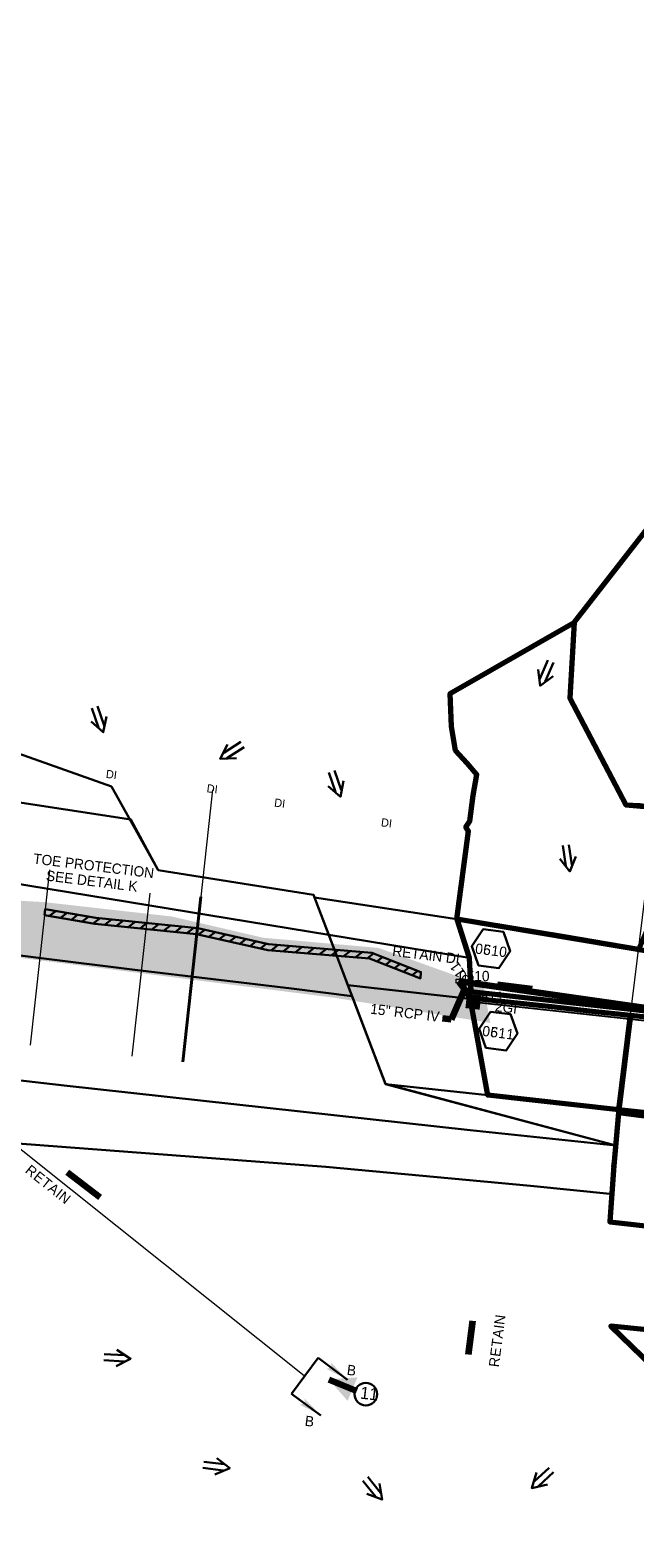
# Model space of a CAD drawing. Extents: x 1160024 to 2574774, y 200346 to 1150377.
# Tile 19 of 118: x 2481835 to 2482131, y 365858 to 366595. Entities that reach past the tile are written whole.
import ezdxf
from ezdxf.enums import TextEntityAlignment as Align

# ---------------------------------------------------------------- set-up
doc = ezdxf.new("R2010")
doc.units = 0
doc.header["$MEASUREMENT"] = 0
for name, pattern in [('DGN Style 2', [29.296317, 17.57779, -11.718527]), ('DGN Style 3', [41.014844, 29.296317, -11.718527]), ('DGN Style 6', [55.721595, 0.029296, -11.718527, 20.507422, -11.718527, 0.029296, -11.718527])]:
    doc.linetypes.add(name, pattern=pattern)
for name, color, linetype, lineweight in [('Exist Drainage Structure Drop Inlet CELL', 1, 'DGN Style 3', 0), ('Exist Plan Preparation Drainage Arrows Symbol CELL', 5, 'Continuous', 30), ('Exist Plan Preparation Drainage Notes Label', 31, 'Continuous', 30), ('Exist Plan Preparation Watershed Blue', 5, 'Continuous', 30), ('Exist Structure Minor Pipes RCP 15 Inch Text', 30, 'Continuous', 13), ('Exist Structure Minor Pipes RCP 24 Inch', 30, 'Continuous', 0), ('Prop Drainage Structure Box Number Symbol CELL', 9, 'Continuous', 30), ('Prop Drainage Structure Drop Inlet Grate 2 Narrow Slots and Flat Grates 840 29 Label', 9, 'Continuous', 30), ('Prop Drainage Structure Drop Inlet Grate 2 Wide Slots and Flat Grates 840 20 CELL', 7, 'Continuous', 30), ('Prop Drainage Structure Pipe CAP 15in', 9, 'Continuous', 211), ('Prop Drainage Structure Pipe RCP 15in Class III', 9, 'Continuous', 211), ('Prop Drainage Structure Pipe RCP 15in Class III Label', 9, 'Continuous', 30), ('Prop Drainage Structure Pipe Removal Label', 9, 'Continuous', 30), ('Prop Drainage Structure Plot Symbol 20 Scale CELL', 9, 'DGN Style 2', 13), ('Prop Drainage Structure Plot Symbol 50 Scale CELL', 9, 'DGN Style 2', 13), ('Prop Drainage Structure Retain Label', 9, 'Continuous', 30), ('Prop Erosion Rip Rap Class A', 9, 'Continuous', 0), ('Prop Plan Preparation Watershed Pre Construction', 131, 'Continuous', 30), ('Prop Vertical Profile Ditch Grade Median Label', 5, 'Continuous', 40)]:
    doc.layers.add(name, color=color, linetype=linetype, lineweight=lineweight)
for name, color, linetype, lineweight, plot in [('Scratch_Level_5', 6, 'Continuous', 0, False), ('Scratch_Level_6', 30, 'Continuous', 0, False), ('Scratch_Level_7', 9, 'Continuous', 0, False), ('Scratch_Level_8', 171, 'Continuous', 0, False), ('Scratch_Level_9', 9, 'Continuous', 0, False)]:
    doc.layers.add(name, color=color, linetype=linetype, lineweight=lineweight, plot=plot)
doc.styles.add('Style-font000', font='font000.shx')
doc.styles.add('Style-font001', font='font001.shx')
doc.styles.add('Style-font041', font='font041.shx')
doc.styles.add('Style-GEOMETRICFUTURA_211_M_L', font='GEOMETRICFUTURA_211_M_L.shx')
doc.dimstyles.new('erosion_control', dxfattribs={"dimtxt": 4.99999, "dimasz": 9.99998, "dimexe": 2.499995, "dimexo": 2.499995, "dimgap": 2.499995, "dimtad": 0, "dimtih": 1, "dimtoh": 1, "dimzin": 3, "dimdsep": 46, "dimtxsty": 'Style-GEOMETRICFUTURA_211_M_L', "dimcen": 0.09, "dimaunit": 1, "dimadec": 4, "dimazin": 3, "dimtfac": 1, "dimtofl": 0, "dimtmove": 0, "dimatfit": 1, "dimfxl": 1, "dimtzin": 3, "dimlwd": 106, "dimarcsym": 0})

# ---------------------------------------------------------------- blocks, each defined once
blk = doc.blocks.new('PROP TERMINATOR ARROW_60')
at = {"layer": 'Exist Plan Preparation Drainage Notes Label'}
blk.add_solid([(-5.71, 0.95), (0, 0), (-5, 0), (-5.71, -0.95)], dxfattribs=at)
blk = doc.blocks.new('PROP TERMINATOR ARROW_61')
at = {"layer": 'Exist Plan Preparation Drainage Notes Label', "extrusion": (0, 0, -1)}
blk.add_solid([(5.71, 0.95), (0, 0), (5, 0), (5.71, -0.95)], dxfattribs=at)
blk = doc.blocks.new('*U171')
at = {"layer": 'Exist Plan Preparation Drainage Notes Label'}
for p, q in [((-5.04, 13.17), (-11.91, -7.54)), ((11.91, 7.54), (-5.04, 13.17)), ((5.04, -13.17), (-11.91, -7.54))]:
    blk.add_line(p, q, dxfattribs=at)
at = {"layer": 'Exist Plan Preparation Drainage Notes Label', "xscale": 2, "yscale": 2, "zscale": 2, "rotation": 341.6388098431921}
for name, p in [('PROP TERMINATOR ARROW_61', (11.91, 7.54)), ('PROP TERMINATOR ARROW_60', (5.04, -13.17))]:
    blk.add_blockref(name, p, dxfattribs=at)
blk = doc.blocks.new('EXIST DRAINAGE STRUCTURE DROP INLET_4')
at = {"layer": 'Exist Drainage Structure Drop Inlet CELL', "color": 1, "flags": 128}
blk.add_lwpolyline([(-1.5, 1), (1.5, 1), (1.5, -1), (-1.5, -1), (-1.5, 1)], dxfattribs=at)
blk = doc.blocks.new('PROP DRAINAGE STRUCTURE DROP INLET GRATE 2 WIDE SLOTS AND FLAT GRATES 840 20_1')
at = {"layer": 'Prop Drainage Structure Drop Inlet Grate 2 Wide Slots and Flat Grates 840 20 CELL', "flags": 128}
for points in [[(-2, 1.17), (2, 1.17), (2, -1.17), (-2, -1.17), (-2, 1.17), (-2, 1.17)], [(-1.94, 1.1), (1.94, 1.1), (1.94, -1.1), (-1.94, -1.1), (-1.94, 1.1)], [(-1.93, 1.09), (-0.01, 1.09), (-0.01, -1.09), (-1.93, -1.09), (-1.93, 1.09)], [(-1.84, 0.91), (-1.01, 0.91), (-1.01, 0.64), (-1.84, 0.64), (-1.84, 0.91)], [(-1.84, 0.52), (-1.01, 0.52), (-1.01, 0.25), (-1.84, 0.25), (-1.84, 0.52)], [(-1.84, 0.14), (-1.01, 0.14), (-1.01, -0.14), (-1.84, -0.14), (-1.84, 0.14)], [(-0.93, 0.91), (-0.09, 0.91), (-0.09, 0.64), (-0.93, 0.64), (-0.93, 0.91)], [(-0.93, 0.52), (-0.09, 0.52), (-0.09, 0.25), (-0.93, 0.25), (-0.93, 0.52)], [(-0.93, 0.14), (-0.09, 0.14), (-0.09, -0.14), (-0.93, -0.14), (-0.93, 0.14)], [(0.01, 1.09), (1.93, 1.09), (1.93, -1.09), (0.01, -1.09), (0.01, 1.09)], [(0.09, 0.91), (0.93, 0.91), (0.93, 0.64), (0.09, 0.64), (0.09, 0.91)], [(0.09, 0.52), (0.93, 0.52), (0.93, 0.25), (0.09, 0.25), (0.09, 0.52)], [(0.09, 0.14), (0.93, 0.14), (0.93, -0.14), (0.09, -0.14), (0.09, 0.14)], [(1.01, 0.91), (1.84, 0.91), (1.84, 0.64), (1.01, 0.64), (1.01, 0.91)], [(1.01, 0.52), (1.84, 0.52), (1.84, 0.25), (1.01, 0.25), (1.01, 0.52)], [(1.01, 0.14), (1.84, 0.14), (1.84, -0.14), (1.01, -0.14), (1.01, 0.14)], [(-1.84, -0.25), (-1.01, -0.25), (-1.01, -0.52), (-1.84, -0.52), (-1.84, -0.25)], [(-1.84, -0.64), (-1.01, -0.64), (-1.01, -0.91), (-1.84, -0.91), (-1.84, -0.64)], [(-0.93, -0.25), (-0.09, -0.25), (-0.09, -0.52), (-0.93, -0.52), (-0.93, -0.25)], [(-0.93, -0.64), (-0.09, -0.64), (-0.09, -0.91), (-0.93, -0.91), (-0.93, -0.64)], [(0.09, -0.25), (0.93, -0.25), (0.93, -0.52), (0.09, -0.52), (0.09, -0.25)], [(0.09, -0.64), (0.93, -0.64), (0.93, -0.91), (0.09, -0.91), (0.09, -0.64)], [(1.01, -0.25), (1.84, -0.25), (1.84, -0.52), (1.01, -0.52), (1.01, -0.25)], [(1.01, -0.64), (1.84, -0.64), (1.84, -0.91), (1.01, -0.91), (1.01, -0.64)]]:
    blk.add_lwpolyline(points, dxfattribs=at)
at = {"layer": 'Prop Drainage Structure Plot Symbol 20 Scale CELL', "extrusion": (0, 0, -1)}
blk.add_solid([(2, 2), (-2, 2), (2, -2), (-2, -2)], dxfattribs=at)
at = {"layer": 'Prop Drainage Structure Plot Symbol 50 Scale CELL', "extrusion": (0, 0, -1)}
blk.add_solid([(3.5, 3.5), (-3.5, 3.5), (3.5, -3.5), (-3.5, -3.5)], dxfattribs=at)
blk = doc.blocks.new('EXIST PLAN PREPARATION DRAINAGE ARROWS SYMBOL_120')
at = {"layer": 'Exist Plan Preparation Drainage Arrows Symbol CELL'}
for p, q in [((-3.87, 1.5), (6.13, 1.5)), ((-3.87, -1.5), (6.13, -1.5))]:
    blk.add_line(p, q, dxfattribs=at)
at = {"layer": 'Exist Plan Preparation Drainage Arrows Symbol CELL', "flags": 128}
blk.add_lwpolyline([(0, 3.97), (-6.87, 0), (0, -3.97)], dxfattribs=at)
blk = doc.blocks.new('EXIST PLAN PREPARATION DRAINAGE ARROWS SYMBOL_121')
at = {"layer": 'Exist Plan Preparation Drainage Arrows Symbol CELL'}
for p, q in [((-3.87, 1.5), (6.13, 1.5)), ((-3.87, -1.5), (6.13, -1.5))]:
    blk.add_line(p, q, dxfattribs=at)
at = {"layer": 'Exist Plan Preparation Drainage Arrows Symbol CELL', "flags": 128}
blk.add_lwpolyline([(0, 3.97), (-6.87, 0), (0, -3.97)], dxfattribs=at)
blk = doc.blocks.new('EXIST PLAN PREPARATION DRAINAGE ARROWS SYMBOL_122')
at = {"layer": 'Exist Plan Preparation Drainage Arrows Symbol CELL'}
for p, q in [((-3.87, 1.5), (6.13, 1.5)), ((-3.87, -1.5), (6.13, -1.5))]:
    blk.add_line(p, q, dxfattribs=at)
at = {"layer": 'Exist Plan Preparation Drainage Arrows Symbol CELL', "flags": 128}
blk.add_lwpolyline([(0, 3.97), (-6.87, 0), (0, -3.97)], dxfattribs=at)
blk = doc.blocks.new('EXIST PLAN PREPARATION DRAINAGE ARROWS SYMBOL_124')
at = {"layer": 'Exist Plan Preparation Drainage Arrows Symbol CELL'}
for p, q in [((-3.87, 1.5), (6.13, 1.5)), ((-3.87, -1.5), (6.13, -1.5))]:
    blk.add_line(p, q, dxfattribs=at)
at = {"layer": 'Exist Plan Preparation Drainage Arrows Symbol CELL', "flags": 128}
blk.add_lwpolyline([(0, 3.97), (-6.87, 0), (0, -3.97)], dxfattribs=at)
blk = doc.blocks.new('EXIST PLAN PREPARATION DRAINAGE ARROWS SYMBOL_149')
at = {"layer": 'Exist Plan Preparation Drainage Arrows Symbol CELL'}
for p, q in [((-3.87, 1.5), (6.13, 1.5)), ((-3.87, -1.5), (6.13, -1.5))]:
    blk.add_line(p, q, dxfattribs=at)
at = {"layer": 'Exist Plan Preparation Drainage Arrows Symbol CELL', "flags": 128}
blk.add_lwpolyline([(0, 3.97), (-6.87, 0), (0, -3.97)], dxfattribs=at)
blk = doc.blocks.new('EXIST PLAN PREPARATION DRAINAGE ARROWS SYMBOL_150')
at = {"layer": 'Exist Plan Preparation Drainage Arrows Symbol CELL'}
for p, q in [((-3.87, 1.5), (6.13, 1.5)), ((-3.87, -1.5), (6.13, -1.5))]:
    blk.add_line(p, q, dxfattribs=at)
at = {"layer": 'Exist Plan Preparation Drainage Arrows Symbol CELL', "flags": 128}
blk.add_lwpolyline([(0, 3.97), (-6.87, 0), (0, -3.97)], dxfattribs=at)
blk = doc.blocks.new('EXIST PLAN PREPARATION DRAINAGE ARROWS SYMBOL_151')
at = {"layer": 'Exist Plan Preparation Drainage Arrows Symbol CELL'}
for p, q in [((-3.87, 1.5), (6.13, 1.5)), ((-3.87, -1.5), (6.13, -1.5))]:
    blk.add_line(p, q, dxfattribs=at)
at = {"layer": 'Exist Plan Preparation Drainage Arrows Symbol CELL', "flags": 128}
blk.add_lwpolyline([(0, 3.97), (-6.87, 0), (0, -3.97)], dxfattribs=at)
blk = doc.blocks.new('EXIST PLAN PREPARATION DRAINAGE ARROWS SYMBOL_152')
at = {"layer": 'Exist Plan Preparation Drainage Arrows Symbol CELL'}
for p, q in [((-3.87, 1.5), (6.13, 1.5)), ((-3.87, -1.5), (6.13, -1.5))]:
    blk.add_line(p, q, dxfattribs=at)
at = {"layer": 'Exist Plan Preparation Drainage Arrows Symbol CELL', "flags": 128}
blk.add_lwpolyline([(0, 3.97), (-6.87, 0), (0, -3.97)], dxfattribs=at)
blk = doc.blocks.new('EXIST PLAN PREPARATION DRAINAGE ARROWS SYMBOL_254')
at = {"layer": 'Exist Plan Preparation Drainage Arrows Symbol CELL'}
for p, q in [((-3.87, 1.5), (6.13, 1.5)), ((-3.87, -1.5), (6.13, -1.5))]:
    blk.add_line(p, q, dxfattribs=at)
at = {"layer": 'Exist Plan Preparation Drainage Arrows Symbol CELL', "flags": 128}
blk.add_lwpolyline([(0, 3.97), (-6.87, 0), (0, -3.97)], dxfattribs=at)
blk = doc.blocks.new('PROP DRAINAGE STRUCTURE BOX NUMBER SYMBOL_97')
at = {"layer": 'Scratch_Level_7', "flags": 128}
blk.add_lwpolyline([(-5, 8.94), (5, 8.94), (9.47, 0), (5, -8.94), (-5, -8.94), (-9.47, 0), (-5, 8.94)], dxfattribs=at)
at = {"layer": 'Scratch_Level_7', "insert": (0.18, -0.83), "char_height": 5, "attachment_point": 5, "line_spacing_factor": 0.6, "style": 'Style-GEOMETRICFUTURA_211_M_L'}
blk.add_mtext('\\T1.056;0511', dxfattribs=at)
blk = doc.blocks.new('PROP DRAINAGE STRUCTURE BOX NUMBER SYMBOL_101')
at = {"layer": 'Scratch_Level_7', "flags": 128}
blk.add_lwpolyline([(-5, 8.94), (5, 8.94), (9.47, 0), (5, -8.94), (-5, -8.94), (-9.47, 0), (-5, 8.94)], dxfattribs=at)
at = {"layer": 'Scratch_Level_7', "insert": (0.25, -0.83), "char_height": 5, "attachment_point": 5, "line_spacing_factor": 0.6, "style": 'Style-GEOMETRICFUTURA_211_M_L'}
blk.add_mtext('\\T1.056;0510', dxfattribs=at)
blk = doc.blocks.new('PROP DRAINAGE STRUCTURE BOX NUMBER SYMBOL_171')
at = {"layer": 'Prop Drainage Structure Box Number Symbol CELL', "flags": 128}
blk.add_lwpolyline([(-5, 8.94), (5, 8.94), (9.47, 0), (5, -8.94), (-5, -8.94), (-9.47, 0), (-5, 8.94)], dxfattribs=at)
at = {"layer": 'Prop Drainage Structure Box Number Symbol CELL', "insert": (0.25, -0.83), "char_height": 5, "attachment_point": 5, "line_spacing_factor": 0.6, "style": 'Style-GEOMETRICFUTURA_211_M_L'}
blk.add_mtext('\\T1.056;0610', dxfattribs=at)
blk = doc.blocks.new('PROP DRAINAGE STRUCTURE BOX NUMBER SYMBOL_172')
at = {"layer": 'Prop Drainage Structure Box Number Symbol CELL', "flags": 128}
blk.add_lwpolyline([(-5, 8.94), (5, 8.94), (9.47, 0), (5, -8.94), (-5, -8.94), (-9.47, 0), (-5, 8.94)], dxfattribs=at)
at = {"layer": 'Prop Drainage Structure Box Number Symbol CELL', "insert": (0.18, -0.83), "char_height": 5, "attachment_point": 5, "line_spacing_factor": 0.6, "style": 'Style-GEOMETRICFUTURA_211_M_L'}
blk.add_mtext('\\T1.056;0611', dxfattribs=at)

msp = doc.modelspace()

# ---------------------------------------------------------------- hatches: boundary and pattern name
at = {"layer": 'Prop Erosion Rip Rap Class A', "lineweight": 30}
h = msp.add_hatch(dxfattribs=at)
h.set_pattern_fill('HATCH', color=256, style=0, pattern_type=2)
h.set_pattern_definition([(38.0023, (2481842.2892, 366164.922), (-2.46277, 3.151944), [])])
h.paths.add_polyline_path([(2481842.29, 366164.92), (2481867.06, 366160.67), (2481916.88, 366155.54), (2481951.5, 366147.77), (2482001.92, 366143.46), (2482025.97, 366134.12), (2482025.7, 366131.01), (2482000.83, 366140.67), (2481951.05, 366144.81), (2481916.22, 366152.61), (2481866.56, 366157.72), (2481841.96, 366161.93)])
at = {"layer": 'Scratch_Level_6'}
msp.add_hatch(color=256, dxfattribs=at).paths.add_polyline_path([(2482059.89, 366109.23), (2481983.64, 366121.54), (2481816.07, 366142.81), (2481724.03, 366153.81), (2481545.98, 366179.73), (2481410.04, 366201.56), (2481292.58, 366220.41), (2481185.83, 366241.18), (2481115.01, 366254.96), (2481115.14, 366258.99), (2481157.6, 366257.67), (2481274.49, 366239.71), (2481323.6, 366218.37), (2481469.48, 366205.96), (2481570.19, 366204.63), (2481614.83, 366194.58), (2481721.05, 366182.49), (2481761.21, 366172.99), (2481841.98, 366168.26), (2481904.24, 366161.25), (2481948.85, 366150.88), (2482005.18, 366145.9), (2482056.61, 366127.53)])

# ---------------------------------------------------------------- linework, layer by layer
msp.add_line((2482051.59, 366119.57), (2482290.39, 366093.34))
at = {"layer": 'Exist Plan Preparation Drainage Notes Label'}
msp.add_circle((2481999.06, 365927.75), 5.56, dxfattribs=at)
msp.add_solid([(2481980.99, 365934.99), (2481990.14, 365924.42), (2481994.93, 365935.97)], dxfattribs=at)
at = {"layer": 'Exist Plan Preparation Watershed Blue', "color": 5, "linetype": 'Continuous', "lineweight": 70, "flags": 128}
for points in [[(2482245.6, 366183.41), (2482265.79, 366180.04), (2482268.07, 366195.58), (2482270.77, 366198.33), (2482288.4, 366195.95), (2482318.34, 366384.71), (2482190.23, 366419.49), (2482100.94, 366304.91), (2482098.85, 366268.04), (2482126.15, 366215.84), (2482133, 366215.49), (2482138.99, 366214.75), (2482145.25, 366210.94), (2482149.84, 366199.68), (2482178.08, 366194.73), (2482245.6, 366183.41)], [(2482132.35, 366145.09), (2482096.03, 366151.27), (2482043.62, 366160), (2482049.19, 366203.05), (2482047.98, 366204.98), (2482049.89, 366207.93), (2482051.61, 366220.36), (2482053.35, 366230.69), (2482048.53, 366236.21), (2482042.92, 366242.39), (2482040.88, 366254.08), (2482040.26, 366270.22), (2482100.94, 366304.91), (2482098.85, 366268.04), (2482126.15, 366215.84), (2482138.99, 366214.75), (2482145.25, 366210.94), (2482149.84, 366199.68), (2482148.13, 366182.05), (2482132.35, 366145.09), (2482132.35, 366145.09)], [(2482316.78, 366095.29), (2482311.4, 366117.38), (2482210.61, 366133.48), (2482141.53, 366143.54), (2482043.62, 366160), (2482049.5, 366141.07), (2482049.5, 366141.07), (2482050.46, 366124.55), (2482075.31, 366121.82), (2482316.78, 366095.29)], [(2482122.74, 366066.82), (2482058.64, 366073.86), (2482050.13, 366121.57), (2482070.01, 366119.39), (2482089.89, 366117.2), (2482109.77, 366115.02), (2482128.41, 366112.97), (2482122.74, 366066.82)], [(2482315.02, 366091.07), (2482293.49, 366048), (2482122.74, 366066.82), (2482128.41, 366112.97), (2482228.39, 366102.46), (2482315.31, 366094.44), (2482315.02, 366091.07)], [(2482738.83, 365966.99), (2482740.17, 365977.85), (2482734.42, 365994.5), (2482388.73, 366033.13), (2482320.39, 366041.03), (2482173.2, 366058.7), (2482122.52, 366065.32), (2482120.38, 366039.51), (2482118.36, 366011.95), (2482417.09, 365978.61), (2482517.08, 365966.77), (2482726.79, 365941.27), (2482737, 365952.17), (2482738.83, 365966.99)], [(2482387.86, 365917.63), (2482377.32, 365932.61), (2482268.04, 365945.26), (2482170.44, 365955.85), (2482118.91, 365960.97), (2482149.32, 365931.46), (2482181.63, 365915.77), (2482209.1, 365874.3), (2482375.09, 365896.72), (2482387.86, 365917.63)]]:
    msp.add_lwpolyline(points, close=True, dxfattribs=at)
at = {"layer": 'Exist Plan Preparation Watershed Blue', "flags": 128}
for points in [[(2481980.93, 366152.28), (2481974, 366170.51), (2482043.62, 366160), (2482049.5, 366141.07), (2481980.93, 366152.28)], [(2481980.93, 366152.28), (2482049.5, 366141.07), (2482050.46, 366124.55), (2482050.08, 366121.07), (2482003.22, 366126.22), (2481990.31, 366127.64), (2481980.93, 366152.28)], [(2481980.93, 366152.28), (2482049.5, 366141.07), (2482050.46, 366124.55), (2482050.13, 366121.57), (2482050.22, 366121.06), (2482050.08, 366121.07), (2482058.64, 366073.86), (2482008.65, 366079.35), (2481990.31, 366127.64), (2481986.56, 366137.64), (2481980.93, 366152.28)]]:
    msp.add_lwpolyline(points, close=True, dxfattribs=at)
at = {"layer": 'Exist Structure Minor Pipes RCP 24 Inch', "flags": 128}
msp.add_lwpolyline([(2481808.44, 366064.79), (2481968.95, 365936.89)], dxfattribs=at)
at = {"layer": 'Prop Drainage Structure Pipe CAP 15in'}
msp.add_line((2482051.59, 366119.57), (2482044.65, 366129.65), dxfattribs=at)
at = {"layer": 'Prop Drainage Structure Pipe RCP 15in Class III'}
msp.add_line((2482051.44, 366120.39), (2482044.88, 366129.02), dxfattribs=at)
at = {"layer": 'Prop Erosion Rip Rap Class A', "lineweight": 30, "flags": 128}
msp.add_lwpolyline([(2481842.29, 366164.92), (2481867.06, 366160.67), (2481916.88, 366155.54), (2481951.5, 366147.77), (2482001.92, 366143.46), (2482025.97, 366134.12), (2482025.7, 366131.01), (2482000.83, 366140.67), (2481951.05, 366144.81), (2481916.22, 366152.61), (2481866.56, 366157.72), (2481841.96, 366161.93), (2481842.29, 366164.92)], close=True, dxfattribs=at)
at = {"layer": 'Prop Erosion Rip Rap Class A'}
msp.add_point((2481842.29, 366164.92), dxfattribs=at)
at = {"layer": 'Prop Plan Preparation Watershed Pre Construction', "color": 200, "flags": 128}
for points in [[(2481124.5, 366083.86), (2481336.81, 366076.39), (2481668.84, 366062.22), (2481796.5, 366052.8), (2481979.57, 366038.81), (2482079.64, 366029.55), (2482119.92, 366025.53), (2482121.37, 366049.35), (2482008.64, 366079.46), (2481973.47, 366171.9), (2481897.57, 366183.84), (2481874.62, 366224.8), (2481778.47, 366258.91), (2481716.28, 366267.86), (2481560.95, 366298.97), (2481523.84, 366268.24), (2481454.13, 366256.52), (2481270.6, 366287.91)], [(2481267.81, 366288.25), (2481454.13, 366256.52), (2481523.84, 366268.24), (2481560.95, 366298.97), (2481560.95, 366298.97), (2481716.28, 366267.86), (2481778.47, 366258.91), (2481774.78, 366233.27), (2481788.19, 366223.37), (2481884.21, 366208.7), (2481897.57, 366183.84), (2481973.47, 366171.9), (2481980.93, 366152.29), (2481814.73, 366179.57), (2481510.73, 366230.5), (2481265.93, 366271.24)], [(2481177.9, 366160.19), (2481292.15, 366146.17), (2481377.09, 366135.46), (2481479.17, 366122.93), (2481703.87, 366095.63), (2481851.6, 366078.68), (2482050.07, 366056.82), (2482121.37, 366049.35), (2482008.65, 366079.35), (2481992.32, 366122.31), (2481962.71, 366126.03), (2481886.12, 366135.26), (2481840.25, 366140.93), (2481731.33, 366154.74), (2481672.18, 366162.61), (2481633.22, 366167.82), (2481590.35, 366173.72), (2481500.93, 366186.84), (2481417.75, 366200.33), (2481373.54, 366208.08), (2481344.74, 366213.33), (2481316.2, 366218.54), (2481285.42, 366224.15), (2481252.87, 366230.3)]]:
    msp.add_lwpolyline(points, dxfattribs=at)
msp.add_lwpolyline([(2482122.74, 366066.82), (2482118.36, 366011.95), (2482871.97, 365923.41), (2482842.89, 365880.62), (2483010.79, 365865.86), (2483048.19, 365861.65), (2483192.34, 365847.94), (2483296.51, 365836.9), (2483403.77, 365823.28), (2483605.26, 365797.14), (2483756.63, 365775.55), (2483838.82, 365763.53), (2483952.78, 365744.85), (2484040.14, 365724.59), (2484096.61, 365715.8), (2484109.76, 365800.29), (2483919.06, 365832.3), (2483715.34, 365866), (2483439.35, 365907.02), (2483368.5, 365916.45), (2482482.15, 366025.78), (2482293.49, 366048), (2482122.74, 366066.82)], close=True, dxfattribs=at)
at = {"layer": 'Prop Vertical Profile Ditch Grade Median Label', "lineweight": 0}
msp.add_line((2482119.32, 366038.91), (2482187.52, 366594.55), dxfattribs=at)
at = {"layer": 'Scratch_Level_5'}
for p, q in [((2481924.14, 366223.18), (2481909.54, 366090.23)), ((2481844.39, 366184.03), (2481834.99, 366098.42)), ((2481893.44, 366172.68), (2481884.69, 366092.96))]:
    msp.add_line(p, q, dxfattribs=at)
at = {"layer": 'Scratch_Level_5', "lineweight": 40}
msp.add_line((2481918.39, 366170.85), (2481909.54, 366090.23), dxfattribs=at)
at = {"layer": 'Scratch_Level_9', "lineweight": 120}
msp.add_line((2482044.65, 366129.65), (2482315.02, 366091.07), dxfattribs=at)

# ---------------------------------------------------------------- block references
at = {"layer": 'Exist Drainage Structure Drop Inlet CELL', "color": 5, "linetype": 'DGN Style 6', "lineweight": 140, "rotation": 180}
msp.add_blockref('EXIST DRAINAGE STRUCTURE DROP INLET_4', (2482044.65, 366129.65), dxfattribs=at)
at = {"layer": 'Exist Plan Preparation Drainage Arrows Symbol CELL'}
for name, p, rotation in [('EXIST PLAN PREPARATION DRAINAGE ARROWS SYMBOL_149', (2482087, 366280.34), 66.30305196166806), ('EXIST PLAN PREPARATION DRAINAGE ARROWS SYMBOL_151', (2481868.44, 366257.81), 108.712249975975), ('EXIST PLAN PREPARATION DRAINAGE ARROWS SYMBOL_124', (2481933.61, 366242.02), 32.40295685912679), ('EXIST PLAN PREPARATION DRAINAGE ARROWS SYMBOL_152', (2481984.37, 366226.33), 108.889322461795), ('EXIST PLAN PREPARATION DRAINAGE ARROWS SYMBOL_150', (2482097.8, 366190.05), 98.44861256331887), ('EXIST PLAN PREPARATION DRAINAGE ARROWS SYMBOL_254', (2481877.15, 365945.46), 176.9757562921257), ('EXIST PLAN PREPARATION DRAINAGE ARROWS SYMBOL_122', (2481925.68, 365892.46), 173.0022961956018), ('EXIST PLAN PREPARATION DRAINAGE ARROWS SYMBOL_121', (2482085.25, 365886.53), 42.66915456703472), ('EXIST PLAN PREPARATION DRAINAGE ARROWS SYMBOL_120', (2482002.69, 365881.57), 129.1404732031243)]:
    msp.add_blockref(name, p, dxfattribs=dict(at, rotation=rotation))
at = {"layer": 'Exist Plan Preparation Drainage Notes Label', "rotation": 341.6420980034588}
msp.add_blockref('*U171', (2481976.45, 365931.38), dxfattribs=at)
at = {"layer": 'Prop Drainage Structure Box Number Symbol CELL', "rotation": 353.0022961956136}
for name, p in [('PROP DRAINAGE STRUCTURE BOX NUMBER SYMBOL_171', (2482060.26, 366145.54)), ('PROP DRAINAGE STRUCTURE BOX NUMBER SYMBOL_172', (2482063.81, 366105.24))]:
    msp.add_blockref(name, p, dxfattribs=at)
at = {"layer": 'Prop Drainage Structure Plot Symbol 50 Scale CELL', "rotation": 173.73250262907}
msp.add_blockref('PROP DRAINAGE STRUCTURE DROP INLET GRATE 2 WIDE SLOTS AND FLAT GRATES 840 20_1', (2482051.59, 366119.57), dxfattribs=at)
at = {"layer": 'Scratch_Level_7', "rotation": 353.0022961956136}
for name, p in [('PROP DRAINAGE STRUCTURE BOX NUMBER SYMBOL_101', (2482060.26, 366145.54)), ('PROP DRAINAGE STRUCTURE BOX NUMBER SYMBOL_97', (2482063.81, 366105.24))]:
    msp.add_blockref(name, p, dxfattribs=at)

# ---------------------------------------------------------------- texts
at = {"layer": 'Exist Plan Preparation Drainage Notes Label', "style": 'Style-GEOMETRICFUTURA_211_M_L'}
for p in [(2481990.16, 365942.2), (2481969.61, 365917.28)]:
    msp.add_text('B', height=5, rotation=353.0023, dxfattribs=at).set_placement(p, align=Align.TOP_LEFT)
at = {"layer": 'Exist Plan Preparation Drainage Notes Label', "style": 'Style-font000'}
msp.add_text('11', height=6, rotation=353.38609, dxfattribs=at).set_placement((2481995.99, 365925.61))
at = {"layer": 'Exist Structure Minor Pipes RCP 15 Inch Text', "style": 'Style-font001'}
for p in [(2481874.66, 366230.71), (2481923.95, 366223.69), (2481956.96, 366216.7), (2482009.18, 366207.04)]:
    msp.add_text('DI', height=4, rotation=353.0023, dxfattribs=at).set_placement(p, align=Align.MIDDLE_CENTER)
at = {"layer": 'Prop Drainage Structure Drop Inlet Grate 2 Narrow Slots and Flat Grates 840 29 Label', "style": 'Style-GEOMETRICFUTURA_211_M_L'}
for s, p in [('RETAIN DI', (2482028.5, 366142.51)), ('2GI', (2482067.66, 366116.84))]:
    msp.add_text(s, height=5, rotation=353.0023, dxfattribs=at).set_placement(p, align=Align.MIDDLE_CENTER)
at = {"layer": 'Prop Drainage Structure Drop Inlet Grate 2 Narrow Slots and Flat Grates 840 29 Label', "insert": (2481865.52, 366182.28), "char_height": 5, "attachment_point": 5, "rotation": 353.0023, "line_spacing_factor": 0.9, "style": 'Style-GEOMETRICFUTURA_211_M_L'}
msp.add_mtext('TOE PROTECTION\\PSEE DETAIL K', dxfattribs=at)
at = {"layer": 'Prop Drainage Structure Pipe RCP 15in Class III Label', "style": 'Style-GEOMETRICFUTURA_211_M_L'}
msp.add_text('15" RCP IV', height=5, rotation=353.25503, dxfattribs=at).set_placement((2482018.17, 366114.26), align=Align.MIDDLE_CENTER)
at = {"layer": 'Prop Drainage Structure Retain Label', "char_height": 5, "attachment_point": 2, "line_spacing_factor": 0.6, "style": 'Style-GEOMETRICFUTURA_211_M_L'}
for insert, rotation in [((2481845.33, 366032.2), 321.44996), ((2482060.78, 365954.27), 82.66216)]:
    msp.add_mtext('\\T1.060;RETAIN', dxfattribs=dict(at, insert=insert, rotation=rotation))
at = {"layer": 'Scratch_Level_8', "linetype": 'Continuous', "lineweight": 30, "style": 'Style-font041'}
msp.add_text('0511', height=5, rotation=124.55547, dxfattribs=at).set_placement((2482048.12, 366124.61), align=Align.TOP_LEFT)
at = {"layer": 'Scratch_Level_8', "linetype": 'Continuous', "style": 'Style-font041'}
for s, p in [('0510', (2482044.65, 366134.65)), ('0511', (2482051.59, 366124.57))]:
    msp.add_text(s, height=5, dxfattribs=at).set_placement(p, align=Align.TOP_LEFT)

# ---------------------------------------------------------------- leaders
at = {"layer": 'Exist Plan Preparation Drainage Notes Label'}
for points, override in [([(2482080.43, 366125.75), (2482063.4, 366127.84)], {"dimtxt": 5, "dimasz": 5, "dimgap": 0, "dimlwd": 65534}), ([(2481869.15, 366023.89), (2481853.15, 366036.16)], {"dimtxt": 5, "dimasz": 5, "dimgap": 0, "dimlwd": 65534}), ([(2482049.33, 365947.16), (2482051.35, 365963.62)], {"dimtxt": 5, "dimasz": 5, "dimgap": 0, "dimlwd": 65534}), ([(2481980.99, 365934.99), (2481994.48, 365929.39)], {"dimtxt": 6.25, "dimasz": 12.5, "dimgap": 0, "dimtxsty": 'Style-font001', "dimlwd": 65534})]:
    msp.add_leader(points, dimstyle='erosion_control', override=override, dxfattribs=at)
at = {"layer": 'Prop Drainage Structure Pipe Removal Label'}
msp.add_leader([(2482047.01, 366125.1), (2482040.74, 366110.91), (2482036.46, 366111.44)], dimstyle='erosion_control', override={"dimtxt": 5, "dimasz": 5, "dimgap": 0, "dimlwd": 65534}, dxfattribs=at)

doc.saveas('drawing.dxf')
